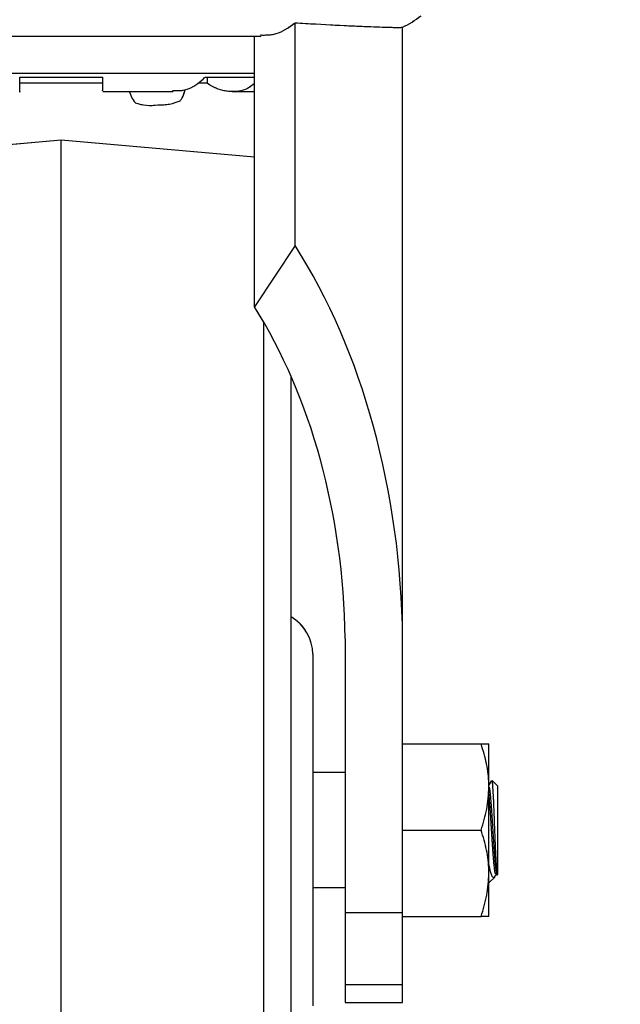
# Paper-space layout 'Sheet10' of a CAD drawing. Header units: inches. Extents: x 0.1 to 16.9, y 0.1 to 10.9.
# Tile 6 of 37: x 6.317 to 6.535, y 2.798 to 3.155. Entities that reach past the tile are written whole.
import ezdxf

# ---------------------------------------------------------------- set-up
doc = ezdxf.new("R2010")
doc.units = ezdxf.units.IN
doc.header["$MEASUREMENT"] = 0
doc.linetypes.add('PHANTOM', pattern=[0.49999999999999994, 0.25, -0.05, 0.05, -0.05, 0.05, -0.05])
doc.layers.add('FORMAT', color=7, linetype='Continuous')
doc.styles.add('SLDTEXTSTYLE0', font='TXT', dxfattribs={"width": 0.75})
doc.dimstyles.new('SLDDIMSTYLE17', dxfattribs={"dimtxt": 0.1041666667, "dimasz": 0.13, "dimexe": 0, "dimexo": 0.0625, "dimgap": 0.0260416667, "dimtad": 0, "dimtih": 1, "dimtoh": 1, "dimdec": 0, "dimlfac": 12, "dimrnd": 1e-09, "dimzin": 12, "dimdsep": 46, "dimtxsty": 'SLDTEXTSTYLE0', "dimsah": 1, "dimcen": 0.09, "dimadec": 0, "dimazin": 3, "dimtfac": 1, "dimtdec": 0, "dimtofl": 0, "dimtmove": 0, "dimatfit": 3, "dimfxl": 1, "dimfrac": 2, "dimtolj": 1, "dimtzin": 12, "dimarcsym": 0})

# ---------------------------------------------------------------- blocks, each defined once
blk = doc.blocks.new('_D_111')
at = {"layer": 'FORMAT', "color": 7}
for p, q in [((10.5888031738, 6.6390795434), (11.3567364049, 6.6390795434)), ((11.2317364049, 6.6390795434), (11.2317364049, 5.239993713)), ((11.0778012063, 5.2188710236), (11.0461171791, 5.2188710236)), ((11.0461171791, 5.2188710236), (11.0461171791, 5.0533617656)), ((11.3856715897, 5.2188710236), (11.4173556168, 5.2188710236)), ((11.4173556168, 5.2188710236), (11.4173556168, 5.0533617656)), ((11.0461171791, 5.0533617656), (11.0778012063, 5.0533617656)), ((11.4173556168, 5.0533617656), (11.3856715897, 5.0533617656)), ((11.2317364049, 2.6108585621), (11.2317364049, 4.8933501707)), ((6.3825003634, 2.6108585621), (11.3567364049, 2.6108585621))]:
    blk.add_line(p, q, dxfattribs=at)
for points in [[(11.2317364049, 6.6390795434), (11.2117364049, 6.5090795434), (11.2517364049, 6.5090795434)], [(11.2317364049, 2.6108585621), (11.2517364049, 2.7408585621), (11.2117364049, 2.7408585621)]]:
    blk.add_solid(points, dxfattribs=at)
at = {"layer": 'FORMAT', "color": 7, "char_height": 0.1041666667, "attachment_point": 1, "style": 'SLDTEXTSTYLE0'}
for s, insert in [('1228', (11.0778012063, 5.1876396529)), ('48', (11.1547687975, 5.0276280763))]:
    blk.add_mtext(s, dxfattribs=dict(at, insert=insert))
blk = doc.blocks.new('_D_112')
at = {"layer": 'FORMAT', "color": 7}
for p, q in [((10.2964645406, 7.4772713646), (11.9361323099, 7.4772713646)), ((11.8111323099, 7.4772713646), (11.8111323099, 5.5763277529)), ((11.6571971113, 5.5552050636), (11.6255130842, 5.5552050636)), ((11.6255130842, 5.5552050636), (11.6255130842, 5.3896958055)), ((11.9650674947, 5.5552050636), (11.9967515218, 5.5552050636)), ((11.9967515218, 5.5552050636), (11.9967515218, 5.3896958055)), ((11.6255130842, 5.3896958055), (11.6571971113, 5.3896958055)), ((11.9967515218, 5.3896958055), (11.9650674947, 5.3896958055)), ((11.8111323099, 2.6108585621), (11.8111323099, 5.2296842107)), ((6.3825003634, 2.6108585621), (11.9361323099, 2.6108585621))]:
    blk.add_line(p, q, dxfattribs=at)
for points in [[(11.8111323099, 7.4772713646), (11.7911323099, 7.3472713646), (11.8311323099, 7.3472713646)], [(11.8111323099, 2.6108585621), (11.8311323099, 2.7408585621), (11.7911323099, 2.7408585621)]]:
    blk.add_solid(points, dxfattribs=at)
at = {"layer": 'FORMAT', "color": 7, "char_height": 0.1041666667, "attachment_point": 1, "style": 'SLDTEXTSTYLE0'}
for s, insert in [('1483', (11.6571971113, 5.5239736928)), ('58', (11.7341647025, 5.3639621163))]:
    blk.add_mtext(s, dxfattribs=dict(at, insert=insert))
blk = doc.blocks.new('_D_113')
at = {"layer": 'FORMAT', "color": 7}
for p, q in [((9.7968799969, 8.2117701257), (12.4277923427, 8.2117701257)), ((12.3027923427, 8.2117701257), (12.3027923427, 5.9447869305)), ((12.1488571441, 5.9236642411), (12.117173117, 5.9236642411)), ((12.117173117, 5.9236642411), (12.117173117, 5.7581549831)), ((12.4567275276, 5.9236642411), (12.4884115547, 5.9236642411)), ((12.4884115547, 5.9236642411), (12.4884115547, 5.7581549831)), ((12.117173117, 5.7581549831), (12.1488571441, 5.7581549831)), ((12.4884115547, 5.7581549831), (12.4567275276, 5.7581549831)), ((12.3027923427, 2.6108585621), (12.3027923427, 5.5981433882)), ((6.3825003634, 2.6108585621), (12.4277923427, 2.6108585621))]:
    blk.add_line(p, q, dxfattribs=at)
for points in [[(12.3027923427, 8.2117701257), (12.2827923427, 8.0817701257), (12.3227923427, 8.0817701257)], [(12.3027923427, 2.6108585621), (12.3227923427, 2.7408585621), (12.2827923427, 2.7408585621)]]:
    blk.add_solid(points, dxfattribs=at)
at = {"layer": 'FORMAT', "color": 7, "char_height": 0.1041666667, "attachment_point": 1, "style": 'SLDTEXTSTYLE0'}
for s, insert in [('1707', (12.1488571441, 5.8924328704)), ('67', (12.2258247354, 5.7324212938))]:
    blk.add_mtext(s, dxfattribs=dict(at, insert=insert))
blk = doc.blocks.new('_D_114')
at = {"layer": 'FORMAT', "color": 7}
for p, q in [((9.1242161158, 8.7919394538), (12.9114676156, 8.7919394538)), ((12.7864676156, 8.7919394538), (12.7864676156, 6.3557275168)), ((12.632532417, 6.3346048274), (12.6008483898, 6.3346048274)), ((12.6008483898, 6.3346048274), (12.6008483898, 6.1690955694)), ((12.9404028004, 6.3346048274), (12.9720868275, 6.3346048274)), ((12.9720868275, 6.3346048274), (12.9720868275, 6.1690955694)), ((12.6008483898, 6.1690955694), (12.632532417, 6.1690955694)), ((12.9720868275, 6.1690955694), (12.9404028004, 6.1690955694)), ((12.7864676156, 2.6108585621), (12.7864676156, 6.0090839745)), ((6.3825003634, 2.6108585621), (12.9114676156, 2.6108585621))]:
    blk.add_line(p, q, dxfattribs=at)
for points in [[(12.7864676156, 8.7919394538), (12.7664676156, 8.6619394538), (12.8064676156, 8.6619394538)], [(12.7864676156, 2.6108585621), (12.8064676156, 2.7408585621), (12.7664676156, 2.7408585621)]]:
    blk.add_solid(points, dxfattribs=at)
at = {"layer": 'FORMAT', "color": 7, "char_height": 0.1041666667, "attachment_point": 1, "style": 'SLDTEXTSTYLE0'}
for s, insert in [('1884', (12.632532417, 6.3033734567)), ('74', (12.7095000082, 6.1433618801))]:
    blk.add_mtext(s, dxfattribs=dict(at, insert=insert))

psp = doc.layouts.new('Sheet10')

# ---------------------------------------------------------------- linework, layer by layer
at = {"color": 7, "linetype": 'Continuous', "lineweight": 25}
for p, q in [((6.4172244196, 3.0727628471), (6.4172244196, 3.1534110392)), ((6.4562295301, 2.9303338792), (6.4562295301, 3.1518293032)), ((6.308168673, 3.1486085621), (6.4050112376, 3.1486085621)), ((6.4024930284, 3.050481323), (6.4024930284, 3.1486085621)), ((6.4024930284, 3.1350608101), (6.3083924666, 3.1350608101)), ((6.3175003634, 3.133728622), (6.3475003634, 3.133728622)), ((6.3846432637, 3.133728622), (6.4024930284, 3.133728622)), ((6.3854022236, 3.133728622), (6.3854022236, 3.1315149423)), ((6.3475003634, 3.1315149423), (6.3175003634, 3.1315149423)), ((6.3854022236, 3.1315149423), (6.3819555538, 3.1315149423)), ((6.3475696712, 3.1284918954), (6.3730669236, 3.1284918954)), ((6.3944504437, 3.1284918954), (6.4024930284, 3.1284918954)), ((6.3325003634, 3.1108585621), (6.2625076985, 3.1047349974)), ((6.4024930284, 3.1047349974), (6.3325003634, 3.1108585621)), ((6.3325003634, 2.8608585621), (6.3325003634, 3.1108585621)), ((6.4172244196, 3.0727628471), (6.4024930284, 3.050481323)), ((6.4059445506, 2.8608585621), (6.4059445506, 3.0448035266)), ((6.4158336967, 2.8608585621), (6.4158336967, 3.0252481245)), ((6.4353961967, 2.9303338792), (6.4353961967, 2.8310302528)), ((6.4562295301, 2.8310302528), (6.4562295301, 2.9303338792)), ((6.4236461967, 2.9245824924), (6.4236461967, 2.7971346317)), ((6.4562295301, 2.8921085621), (6.4846883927, 2.8921085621)), ((6.4874795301, 2.8764835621), (6.4874795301, 2.8921085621)), ((6.4353961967, 2.8816918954), (6.4236461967, 2.8816918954)), ((6.4883809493, 2.8788256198), (6.4873467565, 2.8770425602)), ((6.4874795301, 2.8452335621), (6.4874795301, 2.8764835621)), ((6.4906045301, 2.8768835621), (6.4886462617, 2.8788418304)), ((6.4906045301, 2.8768835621), (6.4906045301, 2.8448335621)), ((6.3325003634, 2.6108585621), (6.3325003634, 2.8608585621)), ((6.4059445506, 2.6172840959), (6.4059445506, 2.8608585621)), ((6.4158336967, 2.6280762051), (6.4158336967, 2.8608585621)), ((6.4562295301, 2.8608585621), (6.4846883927, 2.8608585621)), ((6.4874795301, 2.8296085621), (6.4874795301, 2.8452335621)), ((6.4874795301, 2.8417085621), (6.4896218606, 2.8438508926)), ((6.489541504, 2.843840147), (6.4900372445, 2.8446922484)), ((6.4901038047, 2.8446779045), (6.4906246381, 2.8446779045)), ((6.4904455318, 2.8446745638), (6.4906045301, 2.8448335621)), ((6.4236461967, 2.8400252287), (6.4353961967, 2.8400252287)), ((6.4353961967, 2.8310302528), (6.4562295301, 2.8310302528)), ((6.4353961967, 2.8310302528), (6.4353961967, 2.804939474)), ((6.4562295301, 2.804939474), (6.4562295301, 2.8310302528)), ((6.4562295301, 2.8296085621), (6.4846883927, 2.8296085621)), ((6.4353961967, 2.804939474), (6.4562295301, 2.804939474)), ((6.4353961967, 2.804939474), (6.4353961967, 2.7983585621)), ((6.4562295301, 2.7983585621), (6.4562295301, 2.804939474)), ((6.4353961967, 2.7983585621), (6.4562295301, 2.7983585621))]:
    psp.add_line(p, q, dxfattribs=at)
at = {"color": 7, "linetype": 'PHANTOM', "lineweight": 18}
for p, q in [((6.4172244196, 3.0727628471), (6.4172244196, 3.1534110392)), ((6.4172244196, 3.0727628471), (6.4172244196, 3.1534110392)), ((6.4172244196, 3.0727628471), (6.4172244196, 3.1534110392)), ((6.4562295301, 2.9303338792), (6.4562295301, 3.1518293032)), ((6.4562295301, 2.9303338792), (6.4562295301, 3.1518293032)), ((6.4562295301, 2.9303338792), (6.4562295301, 3.1518293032)), ((6.308168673, 3.1486085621), (6.4050112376, 3.1486085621)), ((6.308168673, 3.1486085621), (6.4050112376, 3.1486085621)), ((6.308168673, 3.1486085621), (6.4050112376, 3.1486085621)), ((6.4024930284, 3.050481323), (6.4024930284, 3.1486085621)), ((6.4024930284, 3.050481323), (6.4024930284, 3.1486085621)), ((6.4024930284, 3.050481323), (6.4024930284, 3.1486085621)), ((6.4024930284, 3.1350608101), (6.3083924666, 3.1350608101)), ((6.4024930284, 3.1350608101), (6.3083924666, 3.1350608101)), ((6.4024930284, 3.1350608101), (6.3083924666, 3.1350608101)), ((6.3175003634, 3.133728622), (6.3475003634, 3.133728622)), ((6.3175003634, 3.133728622), (6.3475003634, 3.133728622)), ((6.3175003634, 3.133728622), (6.3475003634, 3.133728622)), ((6.3846432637, 3.133728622), (6.4024930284, 3.133728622)), ((6.3846432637, 3.133728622), (6.4024930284, 3.133728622)), ((6.3846432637, 3.133728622), (6.4024930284, 3.133728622)), ((6.3854022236, 3.133728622), (6.3854022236, 3.1315149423)), ((6.3854022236, 3.133728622), (6.3854022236, 3.1315149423)), ((6.3854022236, 3.133728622), (6.3854022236, 3.1315149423)), ((6.3475003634, 3.1315149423), (6.3175003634, 3.1315149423)), ((6.3475003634, 3.1315149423), (6.3175003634, 3.1315149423)), ((6.3475003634, 3.1315149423), (6.3175003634, 3.1315149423)), ((6.3854022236, 3.1315149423), (6.3819555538, 3.1315149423)), ((6.3854022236, 3.1315149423), (6.3819555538, 3.1315149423)), ((6.3854022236, 3.1315149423), (6.3819555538, 3.1315149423)), ((6.3475696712, 3.1284918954), (6.3730669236, 3.1284918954)), ((6.3475696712, 3.1284918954), (6.3730669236, 3.1284918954)), ((6.3475696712, 3.1284918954), (6.3730669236, 3.1284918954)), ((6.3944504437, 3.1284918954), (6.4024930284, 3.1284918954)), ((6.3944504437, 3.1284918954), (6.4024930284, 3.1284918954)), ((6.3944504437, 3.1284918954), (6.4024930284, 3.1284918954)), ((6.3325003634, 3.1108585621), (6.2625076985, 3.1047349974)), ((6.3325003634, 3.1108585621), (6.2625076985, 3.1047349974)), ((6.3325003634, 3.1108585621), (6.2625076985, 3.1047349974)), ((6.4024930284, 3.1047349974), (6.3325003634, 3.1108585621)), ((6.3325003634, 2.8608585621), (6.3325003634, 3.1108585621)), ((6.4024930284, 3.1047349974), (6.3325003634, 3.1108585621)), ((6.3325003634, 2.8608585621), (6.3325003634, 3.1108585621)), ((6.4024930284, 3.1047349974), (6.3325003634, 3.1108585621)), ((6.3325003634, 2.8608585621), (6.3325003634, 3.1108585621)), ((6.4172244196, 3.0727628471), (6.4024930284, 3.050481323)), ((6.4172244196, 3.0727628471), (6.4024930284, 3.050481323)), ((6.4172244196, 3.0727628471), (6.4024930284, 3.050481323)), ((6.4059445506, 2.8608585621), (6.4059445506, 3.0448035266)), ((6.4059445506, 2.8608585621), (6.4059445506, 3.0448035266)), ((6.4059445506, 2.8608585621), (6.4059445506, 3.0448035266)), ((6.4158336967, 2.8608585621), (6.4158336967, 3.0252481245)), ((6.4158336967, 2.8608585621), (6.4158336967, 3.0252481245)), ((6.4158336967, 2.8608585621), (6.4158336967, 3.0252481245)), ((6.4353961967, 2.9303338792), (6.4353961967, 2.8310302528)), ((6.4353961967, 2.9303338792), (6.4353961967, 2.8310302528)), ((6.4353961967, 2.9303338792), (6.4353961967, 2.8310302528)), ((6.4562295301, 2.8310302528), (6.4562295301, 2.9303338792)), ((6.4562295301, 2.8310302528), (6.4562295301, 2.9303338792)), ((6.4562295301, 2.8310302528), (6.4562295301, 2.9303338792)), ((6.4236461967, 2.9245824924), (6.4236461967, 2.7971346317)), ((6.4236461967, 2.9245824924), (6.4236461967, 2.7971346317)), ((6.4236461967, 2.9245824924), (6.4236461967, 2.7971346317)), ((6.4562295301, 2.8921085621), (6.4846883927, 2.8921085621)), ((6.4562295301, 2.8921085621), (6.4846883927, 2.8921085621)), ((6.4562295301, 2.8921085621), (6.4846883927, 2.8921085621)), ((6.4874795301, 2.8764835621), (6.4874795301, 2.8921085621)), ((6.4874795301, 2.8764835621), (6.4874795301, 2.8921085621)), ((6.4874795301, 2.8764835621), (6.4874795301, 2.8921085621)), ((6.4353961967, 2.8816918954), (6.4236461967, 2.8816918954)), ((6.4353961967, 2.8816918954), (6.4236461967, 2.8816918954)), ((6.4353961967, 2.8816918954), (6.4236461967, 2.8816918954)), ((6.4883809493, 2.8788256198), (6.4873467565, 2.8770425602)), ((6.4883809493, 2.8788256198), (6.4873467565, 2.8770425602)), ((6.4883809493, 2.8788256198), (6.4873467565, 2.8770425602)), ((6.4874795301, 2.8452335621), (6.4874795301, 2.8764835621)), ((6.4874795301, 2.8452335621), (6.4874795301, 2.8764835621)), ((6.4874795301, 2.8452335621), (6.4874795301, 2.8764835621)), ((6.4906045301, 2.8768835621), (6.4886462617, 2.8788418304)), ((6.4906045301, 2.8768835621), (6.4886462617, 2.8788418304)), ((6.4906045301, 2.8768835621), (6.4886462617, 2.8788418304)), ((6.4906045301, 2.8768835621), (6.4906045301, 2.8448335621)), ((6.4906045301, 2.8768835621), (6.4906045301, 2.8448335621)), ((6.4906045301, 2.8768835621), (6.4906045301, 2.8448335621)), ((6.3325003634, 2.6108585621), (6.3325003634, 2.8608585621)), ((6.3325003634, 2.6108585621), (6.3325003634, 2.8608585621)), ((6.3325003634, 2.6108585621), (6.3325003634, 2.8608585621)), ((6.4059445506, 2.6172840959), (6.4059445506, 2.8608585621)), ((6.4059445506, 2.6172840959), (6.4059445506, 2.8608585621)), ((6.4059445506, 2.6172840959), (6.4059445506, 2.8608585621)), ((6.4158336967, 2.6280762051), (6.4158336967, 2.8608585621)), ((6.4158336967, 2.6280762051), (6.4158336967, 2.8608585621)), ((6.4158336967, 2.6280762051), (6.4158336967, 2.8608585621)), ((6.4562295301, 2.8608585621), (6.4846883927, 2.8608585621)), ((6.4562295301, 2.8608585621), (6.4846883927, 2.8608585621)), ((6.4562295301, 2.8608585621), (6.4846883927, 2.8608585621)), ((6.4874795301, 2.8296085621), (6.4874795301, 2.8452335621)), ((6.4874795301, 2.8296085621), (6.4874795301, 2.8452335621)), ((6.4874795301, 2.8296085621), (6.4874795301, 2.8452335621)), ((6.4874795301, 2.8417085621), (6.4896218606, 2.8438508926)), ((6.4874795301, 2.8417085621), (6.4896218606, 2.8438508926)), ((6.4874795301, 2.8417085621), (6.4896218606, 2.8438508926)), ((6.489541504, 2.843840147), (6.4900372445, 2.8446922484)), ((6.489541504, 2.843840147), (6.4900372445, 2.8446922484)), ((6.489541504, 2.843840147), (6.4900372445, 2.8446922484)), ((6.4901038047, 2.8446779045), (6.4906246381, 2.8446779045)), ((6.4901038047, 2.8446779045), (6.4906246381, 2.8446779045)), ((6.4901038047, 2.8446779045), (6.4906246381, 2.8446779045)), ((6.4904455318, 2.8446745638), (6.4906045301, 2.8448335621)), ((6.4904455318, 2.8446745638), (6.4906045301, 2.8448335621)), ((6.4904455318, 2.8446745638), (6.4906045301, 2.8448335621)), ((6.4236461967, 2.8400252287), (6.4353961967, 2.8400252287)), ((6.4236461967, 2.8400252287), (6.4353961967, 2.8400252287)), ((6.4236461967, 2.8400252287), (6.4353961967, 2.8400252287)), ((6.4353961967, 2.8310302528), (6.4562295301, 2.8310302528)), ((6.4353961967, 2.8310302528), (6.4353961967, 2.804939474)), ((6.4353961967, 2.8310302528), (6.4562295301, 2.8310302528)), ((6.4353961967, 2.8310302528), (6.4353961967, 2.804939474)), ((6.4353961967, 2.8310302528), (6.4562295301, 2.8310302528)), ((6.4353961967, 2.8310302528), (6.4353961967, 2.804939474)), ((6.4562295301, 2.804939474), (6.4562295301, 2.8310302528)), ((6.4562295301, 2.804939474), (6.4562295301, 2.8310302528)), ((6.4562295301, 2.804939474), (6.4562295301, 2.8310302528)), ((6.4562295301, 2.8296085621), (6.4846883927, 2.8296085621)), ((6.4562295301, 2.8296085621), (6.4846883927, 2.8296085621)), ((6.4562295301, 2.8296085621), (6.4846883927, 2.8296085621)), ((6.4353961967, 2.804939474), (6.4562295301, 2.804939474)), ((6.4353961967, 2.804939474), (6.4353961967, 2.7983585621)), ((6.4353961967, 2.804939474), (6.4562295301, 2.804939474)), ((6.4353961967, 2.804939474), (6.4353961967, 2.7983585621)), ((6.4353961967, 2.804939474), (6.4562295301, 2.804939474)), ((6.4353961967, 2.804939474), (6.4353961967, 2.7983585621)), ((6.4562295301, 2.7983585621), (6.4562295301, 2.804939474)), ((6.4562295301, 2.7983585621), (6.4562295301, 2.804939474)), ((6.4562295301, 2.7983585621), (6.4562295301, 2.804939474)), ((6.4353961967, 2.7983585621), (6.4562295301, 2.7983585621)), ((6.4353961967, 2.7983585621), (6.4562295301, 2.7983585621)), ((6.4353961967, 2.7983585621), (6.4562295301, 2.7983585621))]:
    psp.add_line(p, q, dxfattribs=at)
at = {"color": 7, "linetype": 'Continuous', "lineweight": 25}
for centre, radius, start, end in [((6.4419346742, 3.1819418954), 0.0333333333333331, 295.3716861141, 308.7593429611), ((6.364836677, 3.1398374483), 0.0163616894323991, 250.1222947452, 279.5220384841), ((6.3685811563, 3.1404797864), 0.0168106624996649, 266.460565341, 295.5350126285), ((6.4079795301, 2.9245824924), 0.0156666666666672, 0, 59.9119829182)]:
    psp.add_arc(centre, radius, start, end, dxfattribs=at)
at = {"color": 7, "linetype": 'PHANTOM', "lineweight": 18}
for centre, radius, start, end in [((6.4419346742, 3.1819418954), 0.0333333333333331, 295.3716861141, 308.7593429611), ((6.4419346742, 3.1819418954), 0.0333333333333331, 295.3716861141, 308.7593429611), ((6.4419346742, 3.1819418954), 0.0333333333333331, 295.3716861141, 308.7593429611), ((6.364836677, 3.1398374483), 0.0163616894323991, 250.1222947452, 279.5220384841), ((6.364836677, 3.1398374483), 0.0163616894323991, 250.1222947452, 279.5220384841), ((6.364836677, 3.1398374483), 0.0163616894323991, 250.1222947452, 279.5220384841), ((6.3685811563, 3.1404797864), 0.0168106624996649, 266.460565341, 295.5350126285), ((6.3685811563, 3.1404797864), 0.0168106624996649, 266.460565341, 295.5350126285), ((6.3685811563, 3.1404797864), 0.0168106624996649, 266.460565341, 295.5350126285), ((6.4079795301, 2.9245824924), 0.0156666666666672, 0, 59.9119829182), ((6.4079795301, 2.9245824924), 0.0156666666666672, 0, 59.9119829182), ((6.4079795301, 2.9245824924), 0.0156666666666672, 0, 59.9119829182)]:
    psp.add_arc(centre, radius, start, end, dxfattribs=at)
at = {"color": 7, "linetype": 'Continuous', "lineweight": 25}
for major_axis, start_param, end_param in [((0, 0.2102402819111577), 4.729695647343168, 5.480480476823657), ((0, 0.1787349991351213), 4.732746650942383, 5.477429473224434)]:
    psp.add_ellipse((6.3172503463, 2.9266955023), major_axis=major_axis, ratio=0.6611482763, start_param=start_param, end_param=end_param, dxfattribs=at)
at = {"color": 7, "linetype": 'PHANTOM', "lineweight": 18}
for major_axis, start_param, end_param in [((0, 0.2102402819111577), 4.729695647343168, 5.480480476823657), ((0, 0.2102402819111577), 4.729695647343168, 5.480480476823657), ((0, 0.2102402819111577), 4.729695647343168, 5.480480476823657), ((0, 0.1787349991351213), 4.732746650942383, 5.477429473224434), ((0, 0.1787349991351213), 4.732746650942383, 5.477429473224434), ((0, 0.1787349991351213), 4.732746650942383, 5.477429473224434)]:
    psp.add_ellipse((6.3172503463, 2.9266955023), major_axis=major_axis, ratio=0.6611482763, start_param=start_param, end_param=end_param, dxfattribs=at)
at = {"color": 7, "linetype": 'Continuous', "lineweight": 25}
for points, knots in [([(6.404741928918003, 3.148995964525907), (6.406663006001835, 3.148976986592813), (6.411068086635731, 3.148933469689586), (6.415004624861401, 3.151796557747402), (6.417224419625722, 3.153411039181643)], [0, 0, 0, 0, 0.4361048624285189, 1, 1, 1, 1]), ([(6.417224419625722, 3.153411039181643), (6.42229556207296, 3.153119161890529), (6.432584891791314, 3.15252694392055), (6.443984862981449, 3.152028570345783), (6.452047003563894, 3.151759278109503), (6.455611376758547, 3.151726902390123), (6.45608231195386, 3.151804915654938), (6.456229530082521, 3.151829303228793)], [0, 0, 0, 0, 0.2209387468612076, 0.4482839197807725, 0.6692407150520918, 0.8966019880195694, 1, 1, 1, 1]), ([(6.317500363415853, 3.128532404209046), (6.317500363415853, 3.128519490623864), (6.317500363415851, 3.127927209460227), (6.317500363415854, 3.129458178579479), (6.317500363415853, 3.132376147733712), (6.317500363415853, 3.133728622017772)], [0, 0, 0, 0, 0.0118168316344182, 0.5419785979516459, 0.9999999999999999, 0.9999999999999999, 0.9999999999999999, 0.9999999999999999]), ([(6.347500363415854, 3.133728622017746), (6.347500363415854, 3.133197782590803), (6.347500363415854, 3.130978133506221), (6.347500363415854, 3.128665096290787), (6.347500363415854, 3.128806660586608), (6.347500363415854, 3.128860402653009)], [0, 0, 0, 0, 0.1631794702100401, 0.6823177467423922, 1, 1, 1, 1]), ([(6.372775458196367, 3.128852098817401), (6.374295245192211, 3.12881098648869), (6.378045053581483, 3.128709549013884), (6.382045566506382, 3.131201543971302), (6.38425585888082, 3.133351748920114), (6.38464326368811, 3.133728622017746)], [0, 0, 0, 0, 0.3598203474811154, 0.8877937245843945, 1, 1, 1, 1]), ([(6.375763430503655, 3.12535414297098), (6.375950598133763, 3.125625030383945), (6.376743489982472, 3.126772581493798), (6.377121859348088, 3.128132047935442), (6.37741091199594, 3.129170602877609)], [0, 0, 0, 0, 0.2360569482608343, 1, 1, 1, 1]), ([(6.402493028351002, 3.131383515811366), (6.401675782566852, 3.130749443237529), (6.39894002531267, 3.128626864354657), (6.393444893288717, 3.128122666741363), (6.388491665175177, 3.129462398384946), (6.38594789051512, 3.131152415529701), (6.385402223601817, 3.131514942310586)], [0, 0, 0, 0, 0.1568534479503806, 0.5250720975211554, 0.8981228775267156, 1, 1, 1, 1]), ([(6.357209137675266, 3.128491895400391), (6.357427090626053, 3.12783500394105), (6.357916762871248, 3.126359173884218), (6.358852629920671, 3.125116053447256), (6.359371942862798, 3.124426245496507)], [0, 0, 0, 0, 0.4450996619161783, 1, 1, 1, 1]), ([(6.48747953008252, 2.876483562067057), (6.487476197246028, 2.876853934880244), (6.487450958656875, 2.879658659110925), (6.486841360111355, 2.884946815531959), (6.485410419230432, 2.889706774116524), (6.484688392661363, 2.892108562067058)], [0, 0, 0, 0, 0.0700919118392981, 0.5307854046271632, 1, 1, 1, 1]), ([(6.484688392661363, 2.892108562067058), (6.485814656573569, 2.892108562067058), (6.487305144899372, 2.892108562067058), (6.487445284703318, 2.892108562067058), (6.48747953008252, 2.892108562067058)], [0, 0, 0, 0, 0.7556341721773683, 1, 1, 1, 1]), ([(6.484688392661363, 2.860858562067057), (6.485468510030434, 2.863396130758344), (6.487043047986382, 2.868517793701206), (6.487333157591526, 2.873812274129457), (6.48747953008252, 2.876483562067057)], [0, 0, 0, 0, 0.4954579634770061, 0.9999999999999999, 0.9999999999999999, 0.9999999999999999, 0.9999999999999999]), ([(6.490445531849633, 2.844875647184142), (6.490431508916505, 2.844913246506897), (6.490335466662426, 2.845170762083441), (6.490153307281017, 2.846066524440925), (6.489916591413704, 2.848122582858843), (6.489671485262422, 2.850903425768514), (6.489422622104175, 2.85424690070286), (6.489188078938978, 2.857970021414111), (6.488937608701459, 2.861849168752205), (6.488695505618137, 2.865678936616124), (6.488456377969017, 2.869230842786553), (6.488204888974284, 2.872322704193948), (6.487969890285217, 2.874690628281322), (6.487789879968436, 2.876057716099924), (6.487693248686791, 2.876331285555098), (6.487678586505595, 2.876372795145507)], [0, 0, 0, 0, 0.0151639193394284, 0.1038568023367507, 0.1913714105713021, 0.2795867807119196, 0.3680884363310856, 0.4554323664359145, 0.5440487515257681, 0.6320187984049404, 0.71974807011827, 0.808422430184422, 0.8958339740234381, 0.9841945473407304, 1, 1, 1, 1]), ([(6.488515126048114, 2.878710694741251), (6.488552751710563, 2.878718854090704), (6.488661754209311, 2.878742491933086), (6.488853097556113, 2.876526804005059), (6.489067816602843, 2.872542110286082), (6.489293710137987, 2.867209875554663), (6.489511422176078, 2.861320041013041), (6.489733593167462, 2.855507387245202), (6.489955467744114, 2.850469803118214), (6.490173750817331, 2.846754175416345), (6.49033984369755, 2.845241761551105), (6.490430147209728, 2.844928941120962), (6.490445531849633, 2.844875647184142)], [0, 0, 0, 0, 0.0629152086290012, 0.1822669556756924, 0.3003315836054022, 0.416565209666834, 0.531976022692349, 0.6450899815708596, 0.7578406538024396, 0.8678469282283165, 0.9774856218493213, 1, 1, 1, 1]), ([(6.490035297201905, 2.845088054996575), (6.489984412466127, 2.845016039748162), (6.489771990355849, 2.844715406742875), (6.489395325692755, 2.847911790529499), (6.488902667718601, 2.854029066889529), (6.488417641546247, 2.86185292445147), (6.487945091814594, 2.869453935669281), (6.48763129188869, 2.872683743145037), (6.48747953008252, 2.874245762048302)], [0, 0, 0, 0, 0.0600286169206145, 0.2505939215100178, 0.4417024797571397, 0.6320042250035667, 0.8220276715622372, 1, 1, 1, 1]), ([(6.48747953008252, 2.845233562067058), (6.487476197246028, 2.845603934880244), (6.487450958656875, 2.848408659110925), (6.486841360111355, 2.853696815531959), (6.485410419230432, 2.858456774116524), (6.484688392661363, 2.860858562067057)], [0, 0, 0, 0, 0.0700919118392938, 0.5307854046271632, 1, 1, 1, 1]), ([(6.489590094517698, 2.843882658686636), (6.48935786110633, 2.843772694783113), (6.48885162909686, 2.843532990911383), (6.488143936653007, 2.845251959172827), (6.487687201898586, 2.847613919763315), (6.48747953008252, 2.848687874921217)], [0, 0, 0, 0, 0.3160947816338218, 0.6890364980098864, 1, 1, 1, 1]), ([(6.484688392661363, 2.829608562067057), (6.485468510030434, 2.832146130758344), (6.487043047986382, 2.837267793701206), (6.487333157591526, 2.842562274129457), (6.48747953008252, 2.845233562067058)], [0, 0, 0, 0, 0.4954579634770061, 0.9999999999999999, 0.9999999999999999, 0.9999999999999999, 0.9999999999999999]), ([(6.490445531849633, 2.844875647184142), (6.490445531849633, 2.84482607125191), (6.490445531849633, 2.844689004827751), (6.490445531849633, 2.844690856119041), (6.490445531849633, 2.844692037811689)], [0, 0, 0, 0, 0.3616927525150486, 1, 1, 1, 1]), ([(6.48747953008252, 2.829608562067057), (6.487445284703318, 2.829608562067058), (6.487305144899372, 2.829608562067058), (6.485814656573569, 2.829608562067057), (6.484688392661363, 2.829608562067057)], [0, 0, 0, 0, 0.2443658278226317, 1, 1, 1, 1])]:
    psp.add_open_spline(points, degree=3, knots=knots, dxfattribs=at)
at = {"color": 7, "linetype": 'PHANTOM', "lineweight": 18}
for points, knots in [([(6.404741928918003, 3.148995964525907), (6.406663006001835, 3.148976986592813), (6.411068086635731, 3.148933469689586), (6.415004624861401, 3.151796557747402), (6.417224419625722, 3.153411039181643)], [0, 0, 0, 0, 0.4361048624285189, 1, 1, 1, 1]), ([(6.404741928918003, 3.148995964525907), (6.406663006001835, 3.148976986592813), (6.411068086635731, 3.148933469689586), (6.415004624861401, 3.151796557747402), (6.417224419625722, 3.153411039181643)], [0, 0, 0, 0, 0.4361048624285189, 1, 1, 1, 1]), ([(6.404741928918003, 3.148995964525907), (6.406663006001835, 3.148976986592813), (6.411068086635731, 3.148933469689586), (6.415004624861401, 3.151796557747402), (6.417224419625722, 3.153411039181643)], [0, 0, 0, 0, 0.4361048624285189, 1, 1, 1, 1]), ([(6.417224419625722, 3.153411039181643), (6.42229556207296, 3.153119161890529), (6.432584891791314, 3.15252694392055), (6.443984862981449, 3.152028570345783), (6.452047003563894, 3.151759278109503), (6.455611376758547, 3.151726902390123), (6.45608231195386, 3.151804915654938), (6.456229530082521, 3.151829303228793)], [0, 0, 0, 0, 0.2209387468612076, 0.4482839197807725, 0.6692407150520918, 0.8966019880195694, 1, 1, 1, 1]), ([(6.417224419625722, 3.153411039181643), (6.42229556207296, 3.153119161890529), (6.432584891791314, 3.15252694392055), (6.443984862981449, 3.152028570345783), (6.452047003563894, 3.151759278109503), (6.455611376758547, 3.151726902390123), (6.45608231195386, 3.151804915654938), (6.456229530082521, 3.151829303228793)], [0, 0, 0, 0, 0.2209387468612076, 0.4482839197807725, 0.6692407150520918, 0.8966019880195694, 1, 1, 1, 1]), ([(6.417224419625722, 3.153411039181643), (6.42229556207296, 3.153119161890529), (6.432584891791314, 3.15252694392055), (6.443984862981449, 3.152028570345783), (6.452047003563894, 3.151759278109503), (6.455611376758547, 3.151726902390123), (6.45608231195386, 3.151804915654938), (6.456229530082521, 3.151829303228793)], [0, 0, 0, 0, 0.2209387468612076, 0.4482839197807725, 0.6692407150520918, 0.8966019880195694, 1, 1, 1, 1]), ([(6.317500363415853, 3.128532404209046), (6.317500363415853, 3.128519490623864), (6.317500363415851, 3.127927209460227), (6.317500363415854, 3.129458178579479), (6.317500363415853, 3.132376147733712), (6.317500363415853, 3.133728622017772)], [0, 0, 0, 0, 0.0118168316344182, 0.5419785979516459, 0.9999999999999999, 0.9999999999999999, 0.9999999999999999, 0.9999999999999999]), ([(6.317500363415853, 3.128532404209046), (6.317500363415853, 3.128519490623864), (6.317500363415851, 3.127927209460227), (6.317500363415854, 3.129458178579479), (6.317500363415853, 3.132376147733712), (6.317500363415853, 3.133728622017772)], [0, 0, 0, 0, 0.0118168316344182, 0.5419785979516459, 0.9999999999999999, 0.9999999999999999, 0.9999999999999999, 0.9999999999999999]), ([(6.317500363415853, 3.128532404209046), (6.317500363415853, 3.128519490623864), (6.317500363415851, 3.127927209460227), (6.317500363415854, 3.129458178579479), (6.317500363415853, 3.132376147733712), (6.317500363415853, 3.133728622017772)], [0, 0, 0, 0, 0.0118168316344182, 0.5419785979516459, 0.9999999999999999, 0.9999999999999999, 0.9999999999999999, 0.9999999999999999]), ([(6.347500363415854, 3.133728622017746), (6.347500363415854, 3.133197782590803), (6.347500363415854, 3.130978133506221), (6.347500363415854, 3.128665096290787), (6.347500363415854, 3.128806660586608), (6.347500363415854, 3.128860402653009)], [0, 0, 0, 0, 0.1631794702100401, 0.6823177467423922, 1, 1, 1, 1]), ([(6.347500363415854, 3.133728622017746), (6.347500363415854, 3.133197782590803), (6.347500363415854, 3.130978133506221), (6.347500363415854, 3.128665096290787), (6.347500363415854, 3.128806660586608), (6.347500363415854, 3.128860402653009)], [0, 0, 0, 0, 0.1631794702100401, 0.6823177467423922, 1, 1, 1, 1]), ([(6.347500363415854, 3.133728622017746), (6.347500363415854, 3.133197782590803), (6.347500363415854, 3.130978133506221), (6.347500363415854, 3.128665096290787), (6.347500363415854, 3.128806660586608), (6.347500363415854, 3.128860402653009)], [0, 0, 0, 0, 0.1631794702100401, 0.6823177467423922, 1, 1, 1, 1]), ([(6.372775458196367, 3.128852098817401), (6.374295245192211, 3.12881098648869), (6.378045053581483, 3.128709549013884), (6.382045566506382, 3.131201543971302), (6.38425585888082, 3.133351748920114), (6.38464326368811, 3.133728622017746)], [0, 0, 0, 0, 0.3598203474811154, 0.8877937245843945, 1, 1, 1, 1]), ([(6.372775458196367, 3.128852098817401), (6.374295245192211, 3.12881098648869), (6.378045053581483, 3.128709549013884), (6.382045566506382, 3.131201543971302), (6.38425585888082, 3.133351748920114), (6.38464326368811, 3.133728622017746)], [0, 0, 0, 0, 0.3598203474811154, 0.8877937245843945, 1, 1, 1, 1]), ([(6.372775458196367, 3.128852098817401), (6.374295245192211, 3.12881098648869), (6.378045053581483, 3.128709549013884), (6.382045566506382, 3.131201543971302), (6.38425585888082, 3.133351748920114), (6.38464326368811, 3.133728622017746)], [0, 0, 0, 0, 0.3598203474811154, 0.8877937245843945, 1, 1, 1, 1]), ([(6.375763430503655, 3.12535414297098), (6.375950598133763, 3.125625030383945), (6.376743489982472, 3.126772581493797), (6.377121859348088, 3.128132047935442), (6.37741091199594, 3.129170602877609)], [0, 0, 0, 0, 0.2360569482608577, 1, 1, 1, 1]), ([(6.375763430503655, 3.12535414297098), (6.375950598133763, 3.125625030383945), (6.376743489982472, 3.126772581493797), (6.377121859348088, 3.128132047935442), (6.37741091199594, 3.129170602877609)], [0, 0, 0, 0, 0.2360569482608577, 1, 1, 1, 1]), ([(6.375763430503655, 3.12535414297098), (6.375950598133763, 3.125625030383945), (6.376743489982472, 3.126772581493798), (6.377121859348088, 3.128132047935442), (6.37741091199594, 3.129170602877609)], [0, 0, 0, 0, 0.2360569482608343, 1, 1, 1, 1]), ([(6.402493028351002, 3.131383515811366), (6.401675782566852, 3.130749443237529), (6.39894002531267, 3.128626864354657), (6.393444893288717, 3.128122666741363), (6.388491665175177, 3.129462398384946), (6.38594789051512, 3.131152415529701), (6.385402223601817, 3.131514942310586)], [0, 0, 0, 0, 0.1568534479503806, 0.5250720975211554, 0.8981228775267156, 1, 1, 1, 1]), ([(6.402493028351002, 3.131383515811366), (6.401675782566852, 3.130749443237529), (6.39894002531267, 3.128626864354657), (6.393444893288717, 3.128122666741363), (6.388491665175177, 3.129462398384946), (6.38594789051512, 3.131152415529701), (6.385402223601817, 3.131514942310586)], [0, 0, 0, 0, 0.1568534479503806, 0.5250720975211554, 0.8981228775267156, 1, 1, 1, 1]), ([(6.402493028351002, 3.131383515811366), (6.401675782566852, 3.130749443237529), (6.39894002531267, 3.128626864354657), (6.393444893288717, 3.128122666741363), (6.388491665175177, 3.129462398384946), (6.38594789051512, 3.131152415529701), (6.385402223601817, 3.131514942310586)], [0, 0, 0, 0, 0.1568534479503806, 0.5250720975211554, 0.8981228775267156, 1, 1, 1, 1]), ([(6.357209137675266, 3.128491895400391), (6.357427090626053, 3.12783500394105), (6.357916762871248, 3.126359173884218), (6.358852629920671, 3.125116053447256), (6.359371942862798, 3.124426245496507)], [0, 0, 0, 0, 0.4450996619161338, 0.9999999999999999, 0.9999999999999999, 0.9999999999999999, 0.9999999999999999]), ([(6.357209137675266, 3.128491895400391), (6.357427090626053, 3.12783500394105), (6.357916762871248, 3.126359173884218), (6.358852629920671, 3.125116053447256), (6.359371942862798, 3.124426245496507)], [0, 0, 0, 0, 0.4450996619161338, 0.9999999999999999, 0.9999999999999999, 0.9999999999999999, 0.9999999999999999]), ([(6.357209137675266, 3.128491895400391), (6.357427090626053, 3.12783500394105), (6.357916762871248, 3.126359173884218), (6.358852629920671, 3.125116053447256), (6.359371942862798, 3.124426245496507)], [0, 0, 0, 0, 0.4450996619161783, 1, 1, 1, 1]), ([(6.48747953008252, 2.876483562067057), (6.487476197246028, 2.876853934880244), (6.487450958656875, 2.879658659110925), (6.486841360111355, 2.884946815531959), (6.485410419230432, 2.889706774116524), (6.484688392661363, 2.892108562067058)], [0, 0, 0, 0, 0.0700919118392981, 0.5307854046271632, 1, 1, 1, 1]), ([(6.484688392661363, 2.892108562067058), (6.485814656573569, 2.892108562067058), (6.487305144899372, 2.892108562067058), (6.487445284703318, 2.892108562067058), (6.48747953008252, 2.892108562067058)], [0, 0, 0, 0, 0.7556341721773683, 1, 1, 1, 1]), ([(6.48747953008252, 2.876483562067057), (6.487476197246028, 2.876853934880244), (6.487450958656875, 2.879658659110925), (6.486841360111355, 2.884946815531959), (6.485410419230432, 2.889706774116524), (6.484688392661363, 2.892108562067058)], [0, 0, 0, 0, 0.0700919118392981, 0.5307854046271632, 1, 1, 1, 1]), ([(6.484688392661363, 2.892108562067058), (6.485814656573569, 2.892108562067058), (6.487305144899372, 2.892108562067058), (6.487445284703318, 2.892108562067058), (6.48747953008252, 2.892108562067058)], [0, 0, 0, 0, 0.7556341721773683, 1, 1, 1, 1]), ([(6.48747953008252, 2.876483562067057), (6.487476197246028, 2.876853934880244), (6.487450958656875, 2.879658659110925), (6.486841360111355, 2.884946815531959), (6.485410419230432, 2.889706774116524), (6.484688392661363, 2.892108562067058)], [0, 0, 0, 0, 0.0700919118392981, 0.5307854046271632, 1, 1, 1, 1]), ([(6.484688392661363, 2.892108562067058), (6.485814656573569, 2.892108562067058), (6.487305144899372, 2.892108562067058), (6.487445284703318, 2.892108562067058), (6.48747953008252, 2.892108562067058)], [0, 0, 0, 0, 0.7556341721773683, 1, 1, 1, 1]), ([(6.484688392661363, 2.860858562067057), (6.485468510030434, 2.863396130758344), (6.487043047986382, 2.868517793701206), (6.487333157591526, 2.873812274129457), (6.48747953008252, 2.876483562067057)], [0, 0, 0, 0, 0.4954579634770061, 0.9999999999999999, 0.9999999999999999, 0.9999999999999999, 0.9999999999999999]), ([(6.484688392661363, 2.860858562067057), (6.485468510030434, 2.863396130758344), (6.487043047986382, 2.868517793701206), (6.487333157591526, 2.873812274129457), (6.48747953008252, 2.876483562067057)], [0, 0, 0, 0, 0.4954579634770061, 0.9999999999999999, 0.9999999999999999, 0.9999999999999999, 0.9999999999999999]), ([(6.484688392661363, 2.860858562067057), (6.485468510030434, 2.863396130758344), (6.487043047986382, 2.868517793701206), (6.487333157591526, 2.873812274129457), (6.48747953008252, 2.876483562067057)], [0, 0, 0, 0, 0.4954579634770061, 0.9999999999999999, 0.9999999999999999, 0.9999999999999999, 0.9999999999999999]), ([(6.490445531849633, 2.844875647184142), (6.490431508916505, 2.844913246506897), (6.490335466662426, 2.845170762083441), (6.490153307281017, 2.846066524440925), (6.489916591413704, 2.848122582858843), (6.489671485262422, 2.850903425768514), (6.489422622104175, 2.85424690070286), (6.489188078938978, 2.857970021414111), (6.488937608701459, 2.861849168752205), (6.488695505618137, 2.865678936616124), (6.488456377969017, 2.869230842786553), (6.488204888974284, 2.872322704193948), (6.487969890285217, 2.874690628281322), (6.487789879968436, 2.876057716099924), (6.487693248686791, 2.876331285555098), (6.487678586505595, 2.876372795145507)], [0, 0, 0, 0, 0.0151639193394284, 0.1038568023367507, 0.1913714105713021, 0.2795867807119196, 0.3680884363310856, 0.4554323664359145, 0.5440487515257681, 0.6320187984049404, 0.71974807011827, 0.808422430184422, 0.8958339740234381, 0.9841945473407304, 1, 1, 1, 1]), ([(6.490445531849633, 2.844875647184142), (6.490431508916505, 2.844913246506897), (6.490335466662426, 2.845170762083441), (6.490153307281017, 2.846066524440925), (6.489916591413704, 2.848122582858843), (6.489671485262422, 2.850903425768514), (6.489422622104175, 2.85424690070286), (6.489188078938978, 2.857970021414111), (6.488937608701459, 2.861849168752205), (6.488695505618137, 2.865678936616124), (6.488456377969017, 2.869230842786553), (6.488204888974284, 2.872322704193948), (6.487969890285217, 2.874690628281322), (6.487789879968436, 2.876057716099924), (6.487693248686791, 2.876331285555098), (6.487678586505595, 2.876372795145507)], [0, 0, 0, 0, 0.0151639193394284, 0.1038568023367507, 0.1913714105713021, 0.2795867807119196, 0.3680884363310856, 0.4554323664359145, 0.5440487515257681, 0.6320187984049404, 0.71974807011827, 0.808422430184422, 0.8958339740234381, 0.9841945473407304, 1, 1, 1, 1]), ([(6.490445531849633, 2.844875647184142), (6.490431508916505, 2.844913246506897), (6.490335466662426, 2.845170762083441), (6.490153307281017, 2.846066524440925), (6.489916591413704, 2.848122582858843), (6.489671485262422, 2.850903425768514), (6.489422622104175, 2.85424690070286), (6.489188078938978, 2.857970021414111), (6.488937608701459, 2.861849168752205), (6.488695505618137, 2.865678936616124), (6.488456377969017, 2.869230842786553), (6.488204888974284, 2.872322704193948), (6.487969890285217, 2.874690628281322), (6.487789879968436, 2.876057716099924), (6.487693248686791, 2.876331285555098), (6.487678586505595, 2.876372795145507)], [0, 0, 0, 0, 0.0151639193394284, 0.1038568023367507, 0.1913714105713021, 0.2795867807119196, 0.3680884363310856, 0.4554323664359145, 0.5440487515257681, 0.6320187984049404, 0.71974807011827, 0.808422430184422, 0.8958339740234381, 0.9841945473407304, 1, 1, 1, 1]), ([(6.488515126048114, 2.878710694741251), (6.488552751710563, 2.878718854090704), (6.488661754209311, 2.878742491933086), (6.488853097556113, 2.876526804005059), (6.489067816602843, 2.872542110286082), (6.489293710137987, 2.867209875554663), (6.489511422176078, 2.861320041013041), (6.489733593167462, 2.855507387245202), (6.489955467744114, 2.850469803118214), (6.490173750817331, 2.846754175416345), (6.49033984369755, 2.845241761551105), (6.490430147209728, 2.844928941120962), (6.490445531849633, 2.844875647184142)], [0, 0, 0, 0, 0.0629152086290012, 0.1822669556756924, 0.3003315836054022, 0.416565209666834, 0.531976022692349, 0.6450899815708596, 0.7578406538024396, 0.8678469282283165, 0.9774856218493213, 1, 1, 1, 1]), ([(6.488515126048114, 2.878710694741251), (6.488552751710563, 2.878718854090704), (6.488661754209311, 2.878742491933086), (6.488853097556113, 2.876526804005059), (6.489067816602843, 2.872542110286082), (6.489293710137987, 2.867209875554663), (6.489511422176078, 2.861320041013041), (6.489733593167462, 2.855507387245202), (6.489955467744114, 2.850469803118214), (6.490173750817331, 2.846754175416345), (6.49033984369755, 2.845241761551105), (6.490430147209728, 2.844928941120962), (6.490445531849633, 2.844875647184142)], [0, 0, 0, 0, 0.0629152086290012, 0.1822669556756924, 0.3003315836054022, 0.416565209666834, 0.531976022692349, 0.6450899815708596, 0.7578406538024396, 0.8678469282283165, 0.9774856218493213, 1, 1, 1, 1]), ([(6.488515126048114, 2.878710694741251), (6.488552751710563, 2.878718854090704), (6.488661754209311, 2.878742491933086), (6.488853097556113, 2.876526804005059), (6.489067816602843, 2.872542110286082), (6.489293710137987, 2.867209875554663), (6.489511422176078, 2.861320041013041), (6.489733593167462, 2.855507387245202), (6.489955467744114, 2.850469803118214), (6.490173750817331, 2.846754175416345), (6.49033984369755, 2.845241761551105), (6.490430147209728, 2.844928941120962), (6.490445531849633, 2.844875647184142)], [0, 0, 0, 0, 0.0629152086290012, 0.1822669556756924, 0.3003315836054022, 0.416565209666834, 0.531976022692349, 0.6450899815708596, 0.7578406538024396, 0.8678469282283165, 0.9774856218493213, 1, 1, 1, 1]), ([(6.490035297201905, 2.845088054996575), (6.489984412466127, 2.845016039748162), (6.489771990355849, 2.844715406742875), (6.489395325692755, 2.847911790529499), (6.488902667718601, 2.854029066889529), (6.488417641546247, 2.86185292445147), (6.487945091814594, 2.869453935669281), (6.48763129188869, 2.872683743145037), (6.48747953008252, 2.874245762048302)], [0, 0, 0, 0, 0.0600286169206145, 0.2505939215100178, 0.4417024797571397, 0.6320042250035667, 0.8220276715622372, 1, 1, 1, 1]), ([(6.490035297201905, 2.845088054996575), (6.489984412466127, 2.845016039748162), (6.489771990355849, 2.844715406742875), (6.489395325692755, 2.847911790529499), (6.488902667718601, 2.854029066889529), (6.488417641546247, 2.86185292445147), (6.487945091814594, 2.869453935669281), (6.48763129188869, 2.872683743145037), (6.48747953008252, 2.874245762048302)], [0, 0, 0, 0, 0.0600286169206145, 0.2505939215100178, 0.4417024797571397, 0.6320042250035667, 0.8220276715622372, 1, 1, 1, 1]), ([(6.490035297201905, 2.845088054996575), (6.489984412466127, 2.845016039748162), (6.489771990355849, 2.844715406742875), (6.489395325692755, 2.847911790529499), (6.488902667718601, 2.854029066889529), (6.488417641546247, 2.86185292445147), (6.487945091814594, 2.869453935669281), (6.48763129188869, 2.872683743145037), (6.48747953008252, 2.874245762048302)], [0, 0, 0, 0, 0.0600286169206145, 0.2505939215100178, 0.4417024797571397, 0.6320042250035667, 0.8220276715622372, 1, 1, 1, 1]), ([(6.48747953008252, 2.845233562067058), (6.487476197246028, 2.845603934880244), (6.487450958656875, 2.848408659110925), (6.486841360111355, 2.853696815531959), (6.485410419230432, 2.858456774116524), (6.484688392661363, 2.860858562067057)], [0, 0, 0, 0, 0.0700919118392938, 0.5307854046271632, 1, 1, 1, 1]), ([(6.48747953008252, 2.845233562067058), (6.487476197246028, 2.845603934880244), (6.487450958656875, 2.848408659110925), (6.486841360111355, 2.853696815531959), (6.485410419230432, 2.858456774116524), (6.484688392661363, 2.860858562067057)], [0, 0, 0, 0, 0.0700919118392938, 0.5307854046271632, 1, 1, 1, 1]), ([(6.48747953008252, 2.845233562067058), (6.487476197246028, 2.845603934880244), (6.487450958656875, 2.848408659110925), (6.486841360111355, 2.853696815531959), (6.485410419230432, 2.858456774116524), (6.484688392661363, 2.860858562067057)], [0, 0, 0, 0, 0.0700919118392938, 0.5307854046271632, 1, 1, 1, 1]), ([(6.489590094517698, 2.843882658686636), (6.48935786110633, 2.843772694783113), (6.48885162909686, 2.843532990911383), (6.488143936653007, 2.845251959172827), (6.487687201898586, 2.847613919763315), (6.48747953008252, 2.848687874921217)], [0, 0, 0, 0, 0.3160947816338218, 0.6890364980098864, 1, 1, 1, 1]), ([(6.489590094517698, 2.843882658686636), (6.48935786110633, 2.843772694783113), (6.48885162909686, 2.843532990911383), (6.488143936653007, 2.845251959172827), (6.487687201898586, 2.847613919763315), (6.48747953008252, 2.848687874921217)], [0, 0, 0, 0, 0.3160947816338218, 0.6890364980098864, 1, 1, 1, 1]), ([(6.489590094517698, 2.843882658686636), (6.48935786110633, 2.843772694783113), (6.48885162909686, 2.843532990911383), (6.488143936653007, 2.845251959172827), (6.487687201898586, 2.847613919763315), (6.48747953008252, 2.848687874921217)], [0, 0, 0, 0, 0.3160947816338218, 0.6890364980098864, 1, 1, 1, 1]), ([(6.484688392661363, 2.829608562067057), (6.485468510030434, 2.832146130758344), (6.487043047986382, 2.837267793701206), (6.487333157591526, 2.842562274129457), (6.48747953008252, 2.845233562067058)], [0, 0, 0, 0, 0.4954579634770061, 0.9999999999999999, 0.9999999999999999, 0.9999999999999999, 0.9999999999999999]), ([(6.484688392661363, 2.829608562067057), (6.485468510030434, 2.832146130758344), (6.487043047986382, 2.837267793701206), (6.487333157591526, 2.842562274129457), (6.48747953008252, 2.845233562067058)], [0, 0, 0, 0, 0.4954579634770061, 0.9999999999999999, 0.9999999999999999, 0.9999999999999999, 0.9999999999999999]), ([(6.484688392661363, 2.829608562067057), (6.485468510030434, 2.832146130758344), (6.487043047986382, 2.837267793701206), (6.487333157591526, 2.842562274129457), (6.48747953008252, 2.845233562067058)], [0, 0, 0, 0, 0.4954579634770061, 0.9999999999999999, 0.9999999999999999, 0.9999999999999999, 0.9999999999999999]), ([(6.490445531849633, 2.844875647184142), (6.490445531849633, 2.84482607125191), (6.490445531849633, 2.844689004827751), (6.490445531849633, 2.844690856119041), (6.490445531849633, 2.844692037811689)], [0, 0, 0, 0, 0.3616927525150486, 1, 1, 1, 1]), ([(6.490445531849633, 2.844875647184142), (6.490445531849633, 2.84482607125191), (6.490445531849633, 2.844689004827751), (6.490445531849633, 2.844690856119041), (6.490445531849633, 2.844692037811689)], [0, 0, 0, 0, 0.3616927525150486, 1, 1, 1, 1]), ([(6.490445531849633, 2.844875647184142), (6.490445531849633, 2.84482607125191), (6.490445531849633, 2.844689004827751), (6.490445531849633, 2.844690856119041), (6.490445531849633, 2.844692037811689)], [0, 0, 0, 0, 0.3616927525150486, 1, 1, 1, 1]), ([(6.48747953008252, 2.829608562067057), (6.487445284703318, 2.829608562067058), (6.487305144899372, 2.829608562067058), (6.485814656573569, 2.829608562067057), (6.484688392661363, 2.829608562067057)], [0, 0, 0, 0, 0.2443658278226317, 1, 1, 1, 1]), ([(6.48747953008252, 2.829608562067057), (6.487445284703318, 2.829608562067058), (6.487305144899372, 2.829608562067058), (6.485814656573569, 2.829608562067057), (6.484688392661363, 2.829608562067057)], [0, 0, 0, 0, 0.2443658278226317, 1, 1, 1, 1]), ([(6.48747953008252, 2.829608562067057), (6.487445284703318, 2.829608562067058), (6.487305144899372, 2.829608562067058), (6.485814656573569, 2.829608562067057), (6.484688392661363, 2.829608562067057)], [0, 0, 0, 0, 0.2443658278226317, 1, 1, 1, 1])]:
    psp.add_open_spline(points, degree=3, knots=knots, dxfattribs=at)

# ---------------------------------------------------------------- dimensions: what is measured, and where the dimension line sits
at = {"layer": 'FORMAT', "color": 7}
for base, p1, p2, picture, middle in [((12.7864676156, 2.6108585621), (9.0742161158, 8.7919394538), (6.3325003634, 2.6108585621), '_D_114', (12.7864676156, 6.1824057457)), ((12.3027923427, 8.2117701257), (6.3325003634, 2.6108585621), (9.7468799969, 8.2117701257), '_D_113', (12.3027923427, 5.7714651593)), ((11.8111323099, 2.6108585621), (10.2464645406, 7.4772713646), (6.3325003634, 2.6108585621), '_D_112', (11.8111323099, 5.4030059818)), ((11.2317364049, 6.6390795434), (6.3325003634, 2.6108585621), (10.5388031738, 6.6390795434), '_D_111', (11.2317364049, 5.0666719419))]:
    dim = psp.add_linear_dim(base=base, p1=p1, p2=p2, angle=90, dimstyle='SLDDIMSTYLE17', dxfattribs=at)
    dim.commit()
    dim.dimension.update_dxf_attribs({"geometry": picture, "text_midpoint": middle, "dimtype": 160})

doc.saveas('drawing.dxf')
